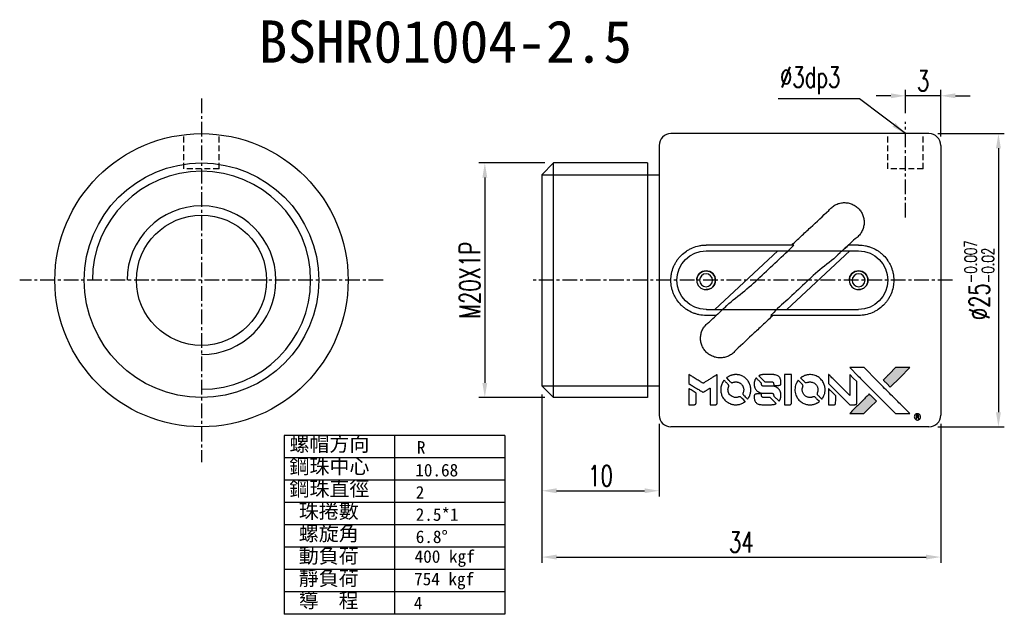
# Model space of a CAD drawing. Extents: x 35 to 231, y -187 to 76.
import ezdxf

# ---------------------------------------------------------------- set-up
doc = ezdxf.new("R2010")
doc.units = 0
doc.header["$MEASUREMENT"] = 0
doc.linetypes.add('CENTER', pattern=[2, 1.25, -0.25, 0.25, -0.25])
doc.linetypes.add('DASHED', pattern=[0.75, 0.5, -0.25])
doc.layers.get('0').update_dxf_attribs({"linetype": 'CONTINUOUS'})
doc.layers.get('DEFPOINTS').update_dxf_attribs({"linetype": 'CONTINUOUS'})
for name, color, linetype in [('1', 7, 'CONTINUOUS'), ('CL', 1, 'CENTER'), ('DIM', 4, 'CONTINUOUS'), ('HID', 2, 'DASHED'), ('OUT', 3, 'CONTINUOUS')]:
    doc.layers.add(name, color=color, linetype=linetype)
doc.styles.add('DIM-7', font='SIMPLEX.shx', dxfattribs={"width": 0.7, "bigfont": 'chineset.shx'})
doc.styles.add('T', font='kaiu.ttf')
doc.dimstyles.new('CNS', dxfattribs={"dimtxt": 3.5, "dimasz": 2.5, "dimexe": 1, "dimexo": 1.5, "dimgap": 0.09, "dimtad": 0, "dimdsep": 46, "dimtxsty": 'DIM-7', "dimcen": 0.09, "dimclrd": 1, "dimclre": 1, "dimclrt": 4, "dimadec": 0, "dimazin": 0, "dimtfac": 1, "dimtix": 1, "dimtmove": 2, "dimatfit": 3, "dimfxl": 1, "dimtvp": 0.971429, "dimtolj": 1, "dimarcsym": 0})

# ---------------------------------------------------------------- blocks, each defined once
blk = doc.blocks.new('*D2')
at = {"layer": 'DEFPOINTS', "color": 0, "transparency": 16777216}
for p in [(79.999, 44.982), (113.999, 42.482), (113.999, 30.379)]:
    blk.add_point(p, dxfattribs=at)
at = {"layer": 'DIM', "color": 7, "lineweight": -2, "transparency": 16777216}
for p, q in [((79.999, 44.232), (79.999, 29.879)), ((113.999, 41.732), (113.999, 29.879)), ((81.249, 30.379), (112.749, 30.379))]:
    blk.add_line(p, q, dxfattribs=at)
at = {"layer": 'DIM', "color": 7, "transparency": 16777216}
for points in [[(81.249, 30.588), (81.249, 30.171), (79.999, 30.379)], [(112.749, 30.588), (112.749, 30.171), (113.999, 30.379)]]:
    blk.add_solid(points, dxfattribs=at)
at = {"layer": 'DIM', "color": 7, "transparency": 16777216, "insert": (96.999, 31.654), "char_height": 1.75, "attachment_point": 5, "style": 'DIM-7'}
blk.add_mtext('\\A1;34', dxfattribs=at)
blk = doc.blocks.new('*D1')
at = {"layer": 'DEFPOINTS', "color": 0, "transparency": 16777216}
for p in [(79.999, 44.982), (89.999, 42.482), (89.999, 36.034)]:
    blk.add_point(p, dxfattribs=at)
at = {"layer": 'DIM', "color": 7, "lineweight": -2, "transparency": 16777216}
for p, q in [((79.999, 44.232), (79.999, 35.534)), ((89.999, 41.732), (89.999, 35.534)), ((81.249, 36.034), (88.749, 36.034))]:
    blk.add_line(p, q, dxfattribs=at)
at = {"layer": 'DIM', "color": 7, "transparency": 16777216}
for points in [[(81.249, 36.243), (81.249, 35.826), (79.999, 36.034)], [(88.749, 36.243), (88.749, 35.826), (89.999, 36.034)]]:
    blk.add_solid(points, dxfattribs=at)
at = {"layer": 'DIM', "color": 7, "transparency": 16777216, "insert": (84.999, 37.309), "char_height": 1.75, "attachment_point": 5, "style": 'DIM-7'}
blk.add_mtext('\\A1;10', dxfattribs=at)
blk = doc.blocks.new('*D3')
at = {"layer": 'DEFPOINTS', "color": 0, "transparency": 16777216}
for p in [(80.999, 63.982), (75.134, 43.982), (80.999, 43.982)]:
    blk.add_point(p, dxfattribs=at)
at = {"layer": 'DIM', "color": 7, "lineweight": -2, "transparency": 16777216}
for p, q in [((80.249, 63.982), (74.634, 63.982)), ((75.134, 62.732), (75.134, 45.232)), ((80.249, 43.982), (74.634, 43.982))]:
    blk.add_line(p, q, dxfattribs=at)
at = {"layer": 'DIM', "color": 7, "transparency": 16777216}
for points in [[(74.926, 62.732), (75.342, 62.732), (75.134, 63.982)], [(74.926, 45.232), (75.342, 45.232), (75.134, 43.982)]]:
    blk.add_solid(points, dxfattribs=at)
at = {"layer": 'DIM', "color": 7, "transparency": 16777216, "insert": (73.859, 53.982), "char_height": 1.75, "attachment_point": 5, "rotation": 90, "style": 'DIM-7'}
blk.add_mtext('\\A1;M20X1P', dxfattribs=at)
blk = doc.blocks.new('*D5')
at = {"layer": 'DEFPOINTS', "color": 0, "transparency": 16777216}
for p in [(110.999, 69.711), (110.999, 67.482), (113.999, 65.482)]:
    blk.add_point(p, dxfattribs=at)
at = {"layer": 'DIM', "color": 7, "lineweight": -2, "transparency": 16777216}
for p, q in [((109.749, 69.711), (108.499, 69.711)), ((110.999, 68.232), (110.999, 70.211)), ((113.999, 69.711), (110.999, 69.711)), ((113.999, 66.232), (113.999, 70.211)), ((115.249, 69.711), (116.499, 69.711))]:
    blk.add_line(p, q, dxfattribs=at)
at = {"layer": 'DIM', "color": 7, "transparency": 16777216}
for points in [[(109.749, 69.919), (109.749, 69.502), (110.999, 69.711)], [(115.249, 69.919), (115.249, 69.502), (113.999, 69.711)]]:
    blk.add_solid(points, dxfattribs=at)
at = {"layer": 'DIM', "color": 7, "transparency": 16777216, "insert": (112.499, 70.986), "char_height": 1.75, "attachment_point": 5, "style": 'DIM-7'}
blk.add_mtext('\\A1;3', dxfattribs=at)
blk = doc.blocks.new('*D4')
at = {"layer": 'DEFPOINTS', "color": 0, "transparency": 16777216}
for p in [(112.999, 66.482), (112.999, 41.482), (118.921, 41.482)]:
    blk.add_point(p, dxfattribs=at)
at = {"layer": 'DIM', "color": 7, "lineweight": -2, "transparency": 16777216}
for p, q in [((113.749, 66.482), (119.421, 66.482)), ((118.921, 65.232), (118.921, 42.732)), ((113.749, 41.482), (119.421, 41.482))]:
    blk.add_line(p, q, dxfattribs=at)
at = {"layer": 'DIM', "color": 7, "transparency": 16777216}
for points in [[(118.713, 65.232), (119.13, 65.232), (118.921, 66.482)], [(118.713, 42.732), (119.13, 42.732), (118.921, 41.482)]]:
    blk.add_solid(points, dxfattribs=at)
at = {"layer": 'DIM', "color": 7, "transparency": 16777216, "insert": (117.296, 53.982), "char_height": 1.75, "attachment_point": 5, "rotation": 90, "style": 'DIM-7'}
blk.add_mtext('\\A1;%%C25{\\H1.05;\\S-0.007^ -0.02;}', dxfattribs=at)

msp = doc.modelspace()

# ---------------------------------------------------------------- hatches: boundary and pattern name
at = {"linetype": 'Continuous'}
h = msp.add_hatch(color=0, dxfattribs=at)
h.dxf.hatch_style = 1
h.paths.add_polyline_path([(111.363, 46.529), (110.755, 46.529), (110.147, 46.529), (109.623, 46.001, 0.000288), (109.422, 45.798, 0.000479), (109.252, 45.627, 0.000013), (109.099, 45.472, 0.197177), (109.098, 45.47, 0.111276), (109.099, 45.468, 0.001595), (109.284, 45.281, 0.000506), (109.4, 45.165), (109.701, 44.864), (110.532, 45.696)])
h.paths.add_polyline_path([(107.982, 43.148), (108.515, 43.68), (108.213, 43.982, 0.000476), (108.097, 44.098, 0.001507), (107.909, 44.284, 0.225665), (107.906, 44.284, 0.001111), (107.652, 44.031, 0.000351), (107.495, 43.873, 0.000108), (106.829, 43.204, 0.000692), (106.492, 42.865, 0.000077), (106.259, 42.63, 0.197527), (106.256, 42.622, 0.296174), (106.258, 42.619, 0.004195), (106.556, 42.615, 0.000529), (106.853, 42.615), (107.45, 42.615)])

# ---------------------------------------------------------------- linework, layer by layer
at = {"color": 0}
for points in [[(106.971, 45.797, -0.000056), (107.336, 45.432, -0.000021), (107.846, 44.921, -0.000021), (108.402, 44.363, -0.000025), (108.924, 43.84), (110.146, 42.615), (110.751, 42.617), (111.357, 42.618), (110.54, 43.44, 0.000274), (110.148, 43.835, 0.000123), (109.631, 44.354, 0.000121), (109.085, 44.902, 0.000165), (108.592, 45.395), (107.46, 46.529), (106.851, 46.529), (106.241, 46.529)], [(109.623, 46.001, 0.000288), (109.422, 45.798, 0.000479), (109.252, 45.627, 0.000013), (109.099, 45.472, 0.197177), (109.098, 45.47, 0.197497), (109.099, 45.467, 0.00004), (109.187, 45.379, 0.000836), (109.284, 45.281, 0.000505), (109.4, 45.165), (109.701, 44.864), (110.532, 45.696), (111.363, 46.529), (110.755, 46.529), (110.147, 46.529)], [(92.535, 45.554), (92.535, 45.166), (92.641, 45.102, -0.000297), (92.706, 45.062, -0.000037), (92.848, 44.975, -0.000043), (93.016, 44.872, -0.000036), (93.196, 44.761, 0.000044), (93.372, 44.654, 0.000063), (93.528, 44.558, 0.000035), (93.66, 44.477, 0.0009), (93.696, 44.455), (93.748, 44.424), (93.816, 44.465, 0.001175), (93.855, 44.49, 0.000208), (93.928, 44.535, 0.000225), (94.014, 44.589, 0.000203), (94.103, 44.644, -0.000711), (94.188, 44.697, -0.001119), (94.261, 44.742, -0.000263), (94.325, 44.781, -0.04589), (94.332, 44.785, -0.519312), (94.339, 44.781, -0.001914), (94.34, 44.677, -0.003124), (94.342, 44.505, -0.000285), (94.342, 44.079), (94.342, 43.369), (94.59, 43.369, 0.001727), (94.767, 43.37, 0.025279), (94.829, 43.373, 0.073886), (94.866, 43.383, 0.07426), (94.898, 43.403, 0.03264), (94.906, 43.41, 0.01784), (94.915, 43.421, 0.017712), (94.924, 43.433, 0.026854), (94.93, 43.443), (94.943, 43.468), (94.945, 44.706), (94.946, 45.944), (94.933, 45.935, -0.004595), (94.923, 45.929, -0.00016), (94.886, 45.905, -0.000298), (94.841, 45.878, -0.000208), (94.791, 45.846, 0.000986), (94.643, 45.755, 0.00025), (94.404, 45.605, 0.000268), (94.149, 45.445, 0.000436), (93.933, 45.309, -0.002932), (93.862, 45.265, -0.004718), (93.8, 45.228, -0.001113), (93.747, 45.197, -0.227179), (93.741, 45.196, -0.045982), (93.735, 45.199, -0.000145), (93.662, 45.244, -0.000825), (93.581, 45.294, -0.000517), (93.485, 45.353, 0.000056), (93.158, 45.556, 0.000289), (92.977, 45.669, 0.000481), (92.842, 45.752, 0.000418), (92.701, 45.839), (92.535, 45.941)], [(95.493, 45.408, 0.064158), (95.334, 45.111, 0.06356), (95.255, 44.782, 0.064004), (95.262, 44.446, 0.066747), (95.354, 44.128, 0.04321), (95.463, 43.929, 0.044737), (95.603, 43.754, 0.044901), (95.772, 43.607, 0.044184), (95.965, 43.492, 0.026293), (96.112, 43.43, 0.033344), (96.253, 43.39, 0.033227), (96.399, 43.369, 0.025815), (96.559, 43.365, 0.023119), (96.712, 43.376, 0.031044), (96.849, 43.401, 0.031337), (96.981, 43.442, 0.024258), (97.119, 43.503, 0.015622), (97.167, 43.529, 0.008495), (97.225, 43.564, 0.008415), (97.28, 43.6, 0.020814), (97.319, 43.628), (97.336, 43.643), (97.152, 43.829, 0.002843), (97.013, 43.967, 0.033917), (96.956, 44.016, 0.087906), (96.913, 44.038, 0.073302), (96.863, 44.045, 0.022047), (96.839, 44.044, 0.026465), (96.816, 44.041, 0.022233), (96.79, 44.035, 0.009985), (96.757, 44.024, -0.039011), (96.638, 43.995, -0.044398), (96.521, 43.986, -0.045096), (96.406, 43.997, -0.04265), (96.293, 44.029, -0.071154), (96.133, 44.118, -0.068827), (96.002, 44.248, -0.068713), (95.911, 44.409, -0.070507), (95.868, 44.588, -0.028605), (95.865, 44.664, -0.031418), (95.871, 44.738, -0.031044), (95.887, 44.811, -0.02668), (95.912, 44.886, 0.038913), (95.925, 44.93, 0.043732), (95.931, 44.974, 0.047754), (95.929, 45.015, 0.075756), (95.919, 45.048, 0.07294), (95.908, 45.065, 0.003456), (95.861, 45.116, 0.005023), (95.799, 45.18, 0.002422), (95.719, 45.262, 0.000819), (95.646, 45.334, 0.001349), (95.585, 45.396, 0.0001), (95.529, 45.451, 0.205335), (95.527, 45.451, 0.219821), (95.525, 45.45, 0.002494), (95.516, 45.439, 0.007089), (95.505, 45.425, 0.004494)], [(96.397, 45.93, 0.024131), (96.287, 45.913, 0.022344), (96.177, 45.885, 0.021883), (96.067, 45.847, 0.020884), (95.958, 45.798, 0.010669), (95.897, 45.766, 0.010389), (95.836, 45.731, 0.010913), (95.783, 45.697, 0.022227), (95.742, 45.667), (95.727, 45.655), (95.922, 45.464, 0.002452), (95.998, 45.39, 0.003628), (96.065, 45.326, 0.001662), (96.123, 45.272, 0.070159), (96.137, 45.262, 0.047671), (96.148, 45.258, 0.018624), (96.164, 45.254, 0.017921), (96.182, 45.251, 0.018804), (96.2, 45.249, 0.018255), (96.224, 45.249, 0.041312), (96.243, 45.251, 0.037164), (96.262, 45.256, 0.012342), (96.289, 45.266, -0.015101), (96.353, 45.29, -0.035998), (96.403, 45.302, -0.033244), (96.457, 45.308, -0.011249), (96.535, 45.31, -0.004059), (96.599, 45.31, -0.019693), (96.635, 45.308, -0.027943), (96.665, 45.303, -0.014411), (96.701, 45.294, -0.033089), (96.788, 45.265, -0.033887), (96.87, 45.224, -0.034021), (96.945, 45.172, -0.033942), (97.012, 45.111, -0.02816), (97.072, 45.042, -0.035032), (97.12, 44.97, -0.035269), (97.156, 44.893, -0.029196), (97.184, 44.807, -0.037862), (97.203, 44.707, -0.043657), (97.204, 44.611, -0.043064), (97.189, 44.515, -0.035184), (97.157, 44.415, 0.033699), (97.142, 44.368, 0.052815), (97.136, 44.326, 0.059167), (97.139, 44.287, 0.058972), (97.151, 44.25, 0.059208), (97.169, 44.221, 0.021125), (97.201, 44.185, 0.008691), (97.259, 44.125, 0.000851), (97.404, 43.982, 0.001873), (97.478, 43.91, 0.013884), (97.515, 43.877, 0.022355), (97.537, 43.859, 0.341453), (97.546, 43.86, 0.073011), (97.564, 43.88, 0.004587), (97.609, 43.948, 0.00748), (97.652, 44.018, 0.016837), (97.683, 44.073, 0.028606), (97.741, 44.207, 0.031352), (97.783, 44.343, 0.031004), (97.807, 44.484, 0.0268), (97.815, 44.635, 0.026698), (97.806, 44.794, 0.03002), (97.781, 44.945, 0.030357), (97.738, 45.091, 0.028554), (97.677, 45.233, 0.062944), (97.501, 45.497, 0.062206), (97.264, 45.71, 0.062448), (96.983, 45.858, 0.064355), (96.677, 45.93, 0.017377), (96.615, 45.934, 0.008369), (96.537, 45.935, 0.008367), (96.458, 45.934, 0.01757)], [(98.236, 45.6, 0.023289), (98.197, 45.539, 0.026845), (98.165, 45.477, 0.026047), (98.14, 45.411, 0.019751), (98.119, 45.336, 0.013249), (98.11, 45.293, 0.025169), (98.106, 45.259, 0.016532), (98.104, 45.215, 0.002937), (98.103, 45.134, 0.003317), (98.103, 45.062, 0.011808), (98.105, 45.016, 0.01777), (98.108, 44.981, 0.021476), (98.114, 44.949, 0.04325), (98.157, 44.813, 0.045753), (98.221, 44.689, 0.04649), (98.306, 44.58, 0.047672), (98.409, 44.49, 0.025315), (98.454, 44.462, 0.015208), (98.509, 44.432, 0.01512), (98.566, 44.406, 0.022488), (98.619, 44.386, 0.027857), (98.699, 44.365, 0.034138), (98.777, 44.355, 0.014286), (98.895, 44.351, 0.00124), (99.195, 44.35, -0.00103), (99.38, 44.35, -0.002552), (99.515, 44.349, -0.001594), (99.617, 44.347, -0.047676), (99.643, 44.344, -0.085307), (99.688, 44.326, -0.097789), (99.722, 44.295, -0.085947), (99.744, 44.249, -0.051339), (99.755, 44.19, 0.014634), (99.757, 44.17, 0.015028), (99.761, 44.15, 0.014927), (99.765, 44.133, 0.059415), (99.769, 44.123, 0.070595), (99.785, 44.101, 0.00028), (99.997, 43.886, 0.000111), (100.215, 43.666, 0.200239), (100.224, 43.662, 0.268906), (100.23, 43.666, 0.001866), (100.26, 43.719, 0.007532), (100.288, 43.77, 0.017818), (100.307, 43.809, 0.013256), (100.324, 43.852, 0.011636), (100.34, 43.898, 0.011528), (100.354, 43.945, 0.012303), (100.366, 43.992, 0.0423), (100.375, 44.065, 0.013657), (100.377, 44.174, 0.013857), (100.374, 44.283, 0.037428), (100.363, 44.361, 0.014927), (100.35, 44.412, 0.0122), (100.334, 44.466, 0.012518), (100.315, 44.517, 0.023062), (100.298, 44.557, 0.065961), (100.2, 44.701, 0.06055), (100.065, 44.82, 0.059676), (99.904, 44.905, 0.060497), (99.728, 44.949, 0.025683), (99.69, 44.951, 0.001528), (99.576, 44.953, 0.002124), (99.432, 44.954, 0.001173), (99.256, 44.955, -0.000809), (98.948, 44.955, -0.017164), (98.857, 44.959, -0.063931), (98.809, 44.968, -0.108429), (98.774, 44.99, -0.052941), (98.754, 45.013, -0.063675), (98.741, 45.038, -0.050562), (98.733, 45.071, -0.020337), (98.728, 45.116, 0.009897), (98.726, 45.144, 0.016482), (98.723, 45.168, 0.019019), (98.719, 45.186, 0.06043), (98.715, 45.198, 0.076267), (98.695, 45.225, 0.00054), (98.494, 45.424, 0.000307), (98.288, 45.627, 0.142594), (98.271, 45.636, 0.232419), (98.266, 45.635, 0.022995), (98.257, 45.626, 0.024627), (98.247, 45.615, 0.015407)], [(98.797, 45.932, 0.018538), (98.758, 45.927, 0.010695), (98.712, 45.918, 0.01068), (98.666, 45.908, 0.017678), (98.628, 45.896, 0.013849), (98.585, 45.881, 0.011814), (98.54, 45.862, 0.004513), (98.499, 45.843, 0.290035), (98.495, 45.836, 0.196418), (98.496, 45.833, 0.000124), (98.57, 45.758, 0.001477), (98.653, 45.674, 0.000898), (98.751, 45.576), (99.006, 45.32), (99.327, 45.319, -0.001471), (99.569, 45.317, -0.028714), (99.643, 45.311, -0.097073), (99.685, 45.298, -0.084199), (99.721, 45.269, -0.042698), (99.738, 45.246, -0.053912), (99.749, 45.222, -0.051004), (99.755, 45.195, -0.032967), (99.757, 45.163, 0.00807), (99.758, 45.147, 0.003023), (99.759, 45.124, 0.002994), (99.76, 45.099, 0.003629), (99.761, 45.075), (99.765, 45.021), (100.01, 45.021, 0.001618), (100.127, 45.021, 0.005206), (100.205, 45.022, 0.00535), (100.259, 45.024, 0.060675), (100.28, 45.028, 0.048484), (100.292, 45.033, 0.02389), (100.306, 45.041, 0.022812), (100.32, 45.051, 0.02462), (100.333, 45.062, 0.061781), (100.358, 45.093, 0.080179), (100.371, 45.127, 0.048561), (100.378, 45.175, 0.010021), (100.38, 45.26, 0.016602), (100.376, 45.374, 0.031409), (100.364, 45.465, 0.036474), (100.342, 45.545, 0.03439), (100.309, 45.622, 0.065928), (100.225, 45.743, 0.069066), (100.113, 45.836, 0.065697), (99.975, 45.899, 0.051559), (99.813, 45.93, 0.020904), (99.727, 45.934, 0.000451), (99.303, 45.935, 0.000419), (98.877, 45.936, 0.022759)], [(100.674, 44.654), (100.676, 43.372), (100.927, 43.372), (101.179, 43.372), (101.209, 43.387, 0.071429), (101.234, 43.405, 0.054799), (101.255, 43.43, 0.053585), (101.271, 43.461, 0.060698), (101.28, 43.492, 0.033975), (101.283, 43.545, 0.000112), (101.283, 44.197, 0.000726), (101.282, 44.835, 0.001084), (101.279, 45.393), (101.275, 45.936), (100.974, 45.936), (100.673, 45.936)], [(101.82, 45.406, 0.018008), (101.784, 45.35, 0.009842), (101.743, 45.28, 0.009807), (101.705, 45.207, 0.015716), (101.675, 45.143, 0.048467), (101.603, 44.914, 0.045841), (101.575, 44.671, 0.046006), (101.591, 44.427, 0.049638), (101.652, 44.197, 0.064819), (101.81, 43.898, 0.06695), (102.039, 43.653, 0.066691), (102.324, 43.476, 0.063505), (102.651, 43.377, 0.03135), (102.735, 43.368, 0.010439), (102.858, 43.366, 0.010391), (102.981, 43.368, 0.032408), (103.064, 43.377, 0.015696), (103.16, 43.397, 0.018095), (103.251, 43.422, 0.018551), (103.338, 43.453, 0.018352), (103.423, 43.491, 0.015568), (103.478, 43.52, 0.009832), (103.542, 43.558, 0.009795), (103.601, 43.596, 0.023727), (103.643, 43.628), (103.659, 43.641), (103.475, 43.828, 0.001528), (103.371, 43.934, 0.010022), (103.317, 43.985, 0.019586), (103.282, 44.015, 0.061865), (103.256, 44.031, 0.055054), (103.217, 44.044, 0.061607), (103.177, 44.047, 0.048725), (103.131, 44.04, 0.020221), (103.07, 44.022, -0.017722), (103.004, 44.003, -0.02685), (102.946, 43.992, -0.02759), (102.888, 43.987, -0.020233), (102.823, 43.987, -0.04793), (102.7, 44.005, -0.048386), (102.583, 44.046, -0.047866), (102.474, 44.11, -0.044964), (102.377, 44.194, -0.04333), (102.296, 44.294, -0.050921), (102.239, 44.402, -0.051473), (102.204, 44.518, -0.0459), (102.193, 44.644, -0.019014), (102.195, 44.704, -0.024114), (102.202, 44.76, -0.025081), (102.214, 44.813, -0.023892), (102.232, 44.865, 0.008624), (102.247, 44.906, 0.026486), (102.255, 44.935, 0.035074), (102.259, 44.959, 0.02756), (102.26, 44.986, 0.087163), (102.251, 45.029, 0.073291), (102.228, 45.07, 0.028074), (102.177, 45.128, 0.002594), (102.044, 45.262), (101.853, 45.453)], [(102.72, 45.929, 0.023681), (102.613, 45.913, 0.022402), (102.507, 45.887, 0.021929), (102.401, 45.85, 0.020503), (102.296, 45.804, 0.013745), (102.237, 45.772, 0.009767), (102.172, 45.734, 0.009658), (102.113, 45.696, 0.027804), (102.074, 45.667), (102.059, 45.654), (102.247, 45.466, 0.002053), (102.338, 45.376, 0.006738), (102.399, 45.317, 0.007826), (102.443, 45.278, 0.063909), (102.465, 45.263, 0.061532), (102.499, 45.251, 0.068674), (102.533, 45.248, 0.052072), (102.574, 45.255, 0.019648), (102.629, 45.272, -0.018366), (102.697, 45.293, -0.0288), (102.757, 45.306, -0.029061), (102.817, 45.312, -0.019155), (102.887, 45.312, -0.053809), (103.038, 45.29, -0.058833), (103.175, 45.236, -0.058566), (103.297, 45.152, -0.052525), (103.401, 45.038, -0.044733), (103.46, 44.942, -0.040573), (103.503, 44.834, -0.041123), (103.528, 44.722, -0.04951), (103.531, 44.614, -0.017369), (103.526, 44.564, -0.024255), (103.518, 44.519, -0.023787), (103.505, 44.475, -0.015798), (103.487, 44.425, 0.010631), (103.475, 44.394, 0.033653), (103.468, 44.372, 0.037806), (103.465, 44.352, 0.016307), (103.465, 44.324, 0.068179), (103.472, 44.269, 0.095747), (103.494, 44.225, 0.033418), (103.546, 44.167, 0.002133), (103.708, 44.008, 0.001452), (103.8, 43.919, 0.012393), (103.843, 43.88, 0.020479), (103.868, 43.86, 0.344362), (103.878, 43.86, 0.074287), (103.898, 43.883, 0.005454), (103.942, 43.952, 0.008391), (103.986, 44.025, 0.017097), (104.018, 44.084, 0.027375), (104.07, 44.205, 0.02835), (104.108, 44.331, 0.027723), (104.131, 44.462, 0.023913), (104.142, 44.602, 0.027047), (104.138, 44.769, 0.031685), (104.115, 44.927, 0.032425), (104.073, 45.077, 0.031013), (104.012, 45.223, 0.037914), (103.909, 45.396, 0.040153), (103.784, 45.547, 0.039834), (103.634, 45.678, 0.036173), (103.462, 45.788, 0.040752), (103.292, 45.862, 0.035885), (103.105, 45.912, 0.035491), (102.911, 45.935, 0.037615)], [(104.443, 45.56), (104.443, 45.17), (105.345, 44.27), (106.247, 43.369), (106.498, 43.371, 0.0008), (106.66, 43.372, 0.010795), (106.719, 43.374, 0.030495), (106.752, 43.377, 0.080372), (106.774, 43.385, 0.03816), (106.795, 43.399, 0.041799), (106.814, 43.415, 0.042486), (106.829, 43.434, 0.042078), (106.841, 43.456, 0.099276), (106.847, 43.486, 0.003302), (106.849, 43.612, 0.002586), (106.85, 43.831, 0.000204), (106.849, 44.413), (106.848, 45.347), (106.547, 45.646), (106.247, 45.945), (106.244, 45.048), (106.241, 44.151), (105.358, 45.038, 0.000253), (105.019, 45.379, 0.000412), (104.73, 45.668, 0.000041), (104.472, 45.927, 0.041338), (104.459, 45.937), (104.443, 45.949)], [(92.535, 44.051), (92.535, 43.369), (92.783, 43.369, 0.000842), (92.941, 43.369, 0.010591), (93.001, 43.371, 0.028995), (93.035, 43.374, 0.069543), (93.058, 43.382, 0.051063), (93.08, 43.395, 0.039932), (93.101, 43.413, 0.039414), (93.119, 43.435, 0.045845), (93.132, 43.458, 0.094811), (93.138, 43.482, 0.007124), (93.14, 43.549, 0.004713), (93.142, 43.663, 0.000534), (93.142, 43.922), (93.141, 44.365), (93.079, 44.404, 0.000828), (92.897, 44.516, 0.000879), (92.718, 44.625, 0.000048), (92.543, 44.732, 0.137596), (92.537, 44.733, 0.413028), (92.536, 44.732, 0.000016), (92.536, 44.533, 0.000623), (92.535, 44.313, 0.000374)], [(104.443, 44.048), (104.443, 43.369), (104.696, 43.37), (104.949, 43.372), (104.979, 43.39, 0.03146), (104.992, 43.4, 0.026444), (105.005, 43.411, 0.026444), (105.017, 43.424, 0.031457), (105.026, 43.438), (105.044, 43.467), (105.046, 43.803), (105.048, 44.14), (104.75, 44.434, 0.000745), (104.636, 44.546, 0.001228), (104.538, 44.641, 0.000087), (104.451, 44.726, 0.195134), (104.448, 44.727, 0.412117), (104.446, 44.726, 0.000048), (104.444, 44.528, 0.00109), (104.443, 44.309, 0.000653)], [(98.202, 44.273, 0.065483), (98.172, 44.258, 0.053271), (98.145, 44.236, 0.052018), (98.123, 44.207, 0.0556), (98.108, 44.175, 0.036839), (98.102, 44.155, 0.026922), (98.099, 44.131, 0.016905), (98.098, 44.098, 0.004317), (98.097, 44.045, 0.016369), (98.101, 43.935, 0.029936), (98.113, 43.845, 0.03418), (98.134, 43.766, 0.031327), (98.166, 43.688, 0.046935), (98.223, 43.593, 0.054053), (98.296, 43.515, 0.053701), (98.383, 43.454, 0.045364), (98.487, 43.409, 0.032479), (98.578, 43.385, 0.03386), (98.671, 43.374, 0.013578), (98.817, 43.37, 0.001155), (99.192, 43.371, 0.000413), (99.514, 43.372, 0.005008), (99.638, 43.374, 0.013199), (99.708, 43.378, 0.033956), (99.758, 43.385, 0.013909), (99.81, 43.398, 0.010864), (99.866, 43.415, 0.010938), (99.916, 43.433, 0.028702), (99.952, 43.448), (99.978, 43.462), (99.72, 43.724), (99.461, 43.986), (99.159, 43.986, -0.001504), (99.03, 43.986, -0.00328), (98.931, 43.987, -0.001901), (98.853, 43.989, -0.061333), (98.835, 43.992, -0.063621), (98.808, 44.003, -0.048633), (98.783, 44.021, -0.046769), (98.761, 44.044, -0.047961), (98.743, 44.071, -0.02678), (98.733, 44.094, -0.050957), (98.728, 44.114, -0.029398), (98.725, 44.14, -0.00401), (98.723, 44.195), (98.721, 44.285), (98.478, 44.284, 0.001061), (98.332, 44.284, 0.009147), (98.267, 44.282, 0.020721), (98.229, 44.279, 0.051619)], [(107.495, 43.873, 0.000108), (106.829, 43.204, 0.000692), (106.492, 42.865, 0.000077), (106.259, 42.63, 0.197527), (106.256, 42.622, 0.410182), (106.26, 42.618, 0.000493), (106.384, 42.617, 0.002424), (106.556, 42.615, 0.000529), (106.853, 42.615), (107.45, 42.615), (107.982, 43.148), (108.515, 43.68), (108.213, 43.982, 0.000476), (108.097, 44.098, 0.000789), (107.999, 44.196, 0.000035), (107.91, 44.284, 0.19758), (107.908, 44.285, 0.198396), (107.905, 44.284, 0.000019), (107.785, 44.164, 0.000582), (107.652, 44.031, 0.000351)], [(111.942, 42.594, 0.082374), (111.864, 42.558, 0.083404), (111.802, 42.5, 0.082663), (111.762, 42.423, 0.07897), (111.748, 42.337, 0.084941), (111.765, 42.24, 0.08953), (111.812, 42.157, 0.090743), (111.886, 42.096, 0.090193), (111.976, 42.064, 0.10067), (112.078, 42.069, 0.099454), (112.171, 42.113, 0.097736), (112.24, 42.191, 0.09365), (112.276, 42.29, 0.07584), (112.277, 42.366, 0.068415), (112.256, 42.442, 0.068328), (112.215, 42.51, 0.075277), (112.158, 42.561, 0.059367), (112.11, 42.585, 0.048986), (112.055, 42.599, 0.048519), (111.997, 42.602, 0.055347)], [(111.905, 42.331), (111.905, 42.178), (111.923, 42.178), (111.94, 42.178), (111.942, 42.243), (111.944, 42.307), (111.981, 42.309), (112.019, 42.31), (112.045, 42.27, -0.003356), (112.056, 42.252, -0.002757), (112.067, 42.234, -0.002784), (112.077, 42.216, -0.007382), (112.085, 42.204, 0.019487), (112.093, 42.189, 0.098302), (112.1, 42.182, 0.116932), (112.108, 42.179, 0.032798), (112.122, 42.178), (112.145, 42.178), (112.129, 42.207, 0.005748), (112.121, 42.22, 0.002522), (112.11, 42.238, 0.002495), (112.098, 42.257, 0.00334), (112.087, 42.274), (112.061, 42.313), (112.082, 42.324, 0.066516), (112.102, 42.338, 0.085926), (112.116, 42.356, 0.082934), (112.124, 42.378, 0.05747), (112.125, 42.404, 0.023576), (112.123, 42.42, 0.043538), (112.12, 42.432, 0.050891), (112.115, 42.442, 0.049897), (112.108, 42.451, 0.067884), (112.088, 42.468, 0.077412), (112.065, 42.477, 0.049266), (112.033, 42.482, 0.012208), (111.98, 42.483), (111.905, 42.483)], [(112.069, 42.435, -0.120545), (112.08, 42.421, -0.09136), (112.085, 42.401, -0.087576), (112.082, 42.381, -0.098026), (112.073, 42.363, -0.079907), (112.064, 42.355, -0.087697), (112.054, 42.351, -0.041371), (112.037, 42.348, -0.005557), (112.001, 42.347), (111.941, 42.345), (111.941, 42.396), (111.941, 42.448), (111.997, 42.448, -0.007471), (112.028, 42.447, -0.035301), (112.046, 42.445, -0.060486), (112.058, 42.442, -0.063546)]]:
    msp.add_lwpolyline(points, format="xyb", close=True, dxfattribs=at)
at = {"layer": '1', "color": 0, "linetype": 'Continuous'}
msp.add_line((94.037, 51.482), (93.999, 51.482), dxfattribs=at)
at = {"layer": 'CL', "color": 0}
for p, q in [((50.981, 69.482), (50.981, 38.482)), ((110.999, 59.322), (110.999, 67.482)), ((66.481, 53.982), (35.481, 53.982)), ((114.999, 53.982), (78.999, 53.982))]:
    msp.add_line(p, q, dxfattribs=at)
at = {"layer": 'DIM', "color": 0}
for p, q in [((80.999, 43.982), (80.999, 63.982)), ((79.999, 62.982), (89.999, 62.982)), ((79.999, 44.982), (89.999, 44.982)), ((76.848, 40.748), (58.036, 40.748)), ((58.036, 40.748), (58.036, 25.498)), ((67.442, 40.748), (67.442, 25.498)), ((76.848, 40.748), (76.848, 25.498)), ((76.848, 38.842), (58.036, 38.842)), ((76.848, 36.936), (58.036, 36.936)), ((76.848, 35.03), (58.036, 35.03)), ((76.848, 33.123), (58.036, 33.123)), ((76.848, 31.217), (58.036, 31.217)), ((76.848, 29.311), (58.036, 29.311)), ((76.848, 27.404), (58.036, 27.404)), ((76.848, 25.498), (58.036, 25.498))]:
    msp.add_line(p, q, dxfattribs=at)
for radius in [9.3, 6.34]:
    msp.add_arc((50.981, 53.982), radius, 270, 180, dxfattribs=at)
at = {"layer": 'DIM', "color": 0, "extrusion": (0, 0, -1)}
for centre in [(-93.999, 53.982), (-106.999, 53.982)]:
    msp.add_arc(centre, 0.8, 0, 270, dxfattribs=at)
at = {"layer": 'HID', "color": 0}
for p, q in [((49.481, 63.482), (49.481, 66.482)), ((52.481, 63.482), (52.481, 66.482)), ((109.499, 63.482), (109.499, 66.482)), ((112.499, 63.482), (112.499, 66.482)), ((52.481, 63.482), (49.481, 63.482)), ((112.499, 63.482), (109.499, 63.482))]:
    msp.add_line(p, q, dxfattribs=at)
at = {"layer": 'OUT', "color": 0}
for p, q in [((112.999, 66.482), (90.999, 66.482)), ((89.999, 65.482), (89.999, 42.482)), ((113.999, 65.482), (113.999, 42.482)), ((80.999, 63.982), (79.999, 62.982)), ((88.999, 63.982), (80.999, 63.982)), ((88.999, 63.982), (88.999, 43.982)), ((79.999, 62.982), (79.999, 44.982)), ((101.492, 56.982), (93.999, 56.982)), ((93.999, 56.482), (106.999, 56.482)), ((94.75, 51.482), (100.109, 56.482)), ((106.248, 56.482), (100.889, 51.482)), ((106.999, 56.982), (106.132, 56.982)), ((94.037, 51.482), (106.999, 51.482)), ((94.866, 50.982), (93.999, 50.982)), ((106.999, 50.982), (99.701, 50.982)), ((80.999, 43.982), (79.999, 44.982)), ((88.999, 43.982), (80.999, 43.982)), ((112.999, 41.482), (90.999, 41.482))]:
    msp.add_line(p, q, dxfattribs=at)
for radius in [12.5, 10, 5.55]:
    msp.add_circle((50.981, 53.982), radius, dxfattribs=at)
at = {"layer": 'OUT', "color": 0, "extrusion": (0, 0, -1)}
for centre, radius in [((-93.999, 53.982), 0.8), ((-106.999, 53.982), 0.8), ((-93.999, 53.982), 0.55), ((-106.999, 53.982), 0.55)]:
    msp.add_circle(centre, radius, dxfattribs=at)
at = {"layer": 'OUT', "color": 0}
for centre, start, end in [((90.999, 65.482), 90, 180), ((112.999, 65.482), 0, 90), ((90.999, 42.482), 180, 270), ((112.999, 42.482), 270, 0)]:
    msp.add_arc(centre, 1, start, end, dxfattribs=at)
at = {"layer": 'OUT', "color": 0, "extrusion": (0, 0, -1)}
for centre, start, end in [((-93.999, 53.982), 270, 90), ((-106.999, 53.982), 90, 270)]:
    msp.add_arc(centre, 2.5, start, end, dxfattribs=at)
at = {"layer": 'OUT', "color": 0}
for points, knots in [([(104.461, 59.936), (104.496, 59.983), (104.534, 60.028), (104.616, 60.115), (104.659, 60.157), (104.795, 60.273), (104.894, 60.342), (105.057, 60.43), (105.114, 60.457), (105.229, 60.503), (105.288, 60.523), (105.408, 60.557), (105.47, 60.57), (105.595, 60.59), (105.66, 60.597), (105.851, 60.605), (105.978, 60.596), (106.229, 60.549), (106.349, 60.512), (106.521, 60.438), (106.577, 60.41), (106.684, 60.349), (106.735, 60.315), (106.833, 60.244), (106.879, 60.206), (106.968, 60.125), (107.011, 60.082), (107.129, 59.949), (107.197, 59.853), (107.284, 59.7), (107.31, 59.647), (107.357, 59.54), (107.398, 59.431), (107.427, 59.318), (107.45, 59.203), (107.459, 59.145), (107.476, 58.969), (107.475, 58.851), (107.454, 58.675), (107.444, 58.617), (107.418, 58.499), (107.401, 58.441), (107.343, 58.27), (107.292, 58.16), (107.196, 58.003), (107.161, 57.952), (107.085, 57.853), (107.044, 57.806), (106.915, 57.673), (106.818, 57.592), (106.712, 57.523)], [0, 0, 0, 0, 0.03125, 0.03125, 0.0625, 0.0625, 0.125, 0.125, 0.15625, 0.15625, 0.1875, 0.1875, 0.21875, 0.21875, 0.25, 0.25, 0.3125, 0.3125, 0.375, 0.375, 0.40625, 0.40625, 0.4375, 0.4375, 0.46875, 0.46875, 0.5, 0.5, 0.5625, 0.5625, 0.59375, 0.59375, 0.625, 0.65625, 0.65625, 0.6875, 0.6875, 0.75, 0.75, 0.78125, 0.78125, 0.8125, 0.8125, 0.875, 0.875, 0.90625, 0.90625, 0.9375, 0.9375, 1, 1, 1, 1]), ([(101.297, 56.982), (101.566, 57.233), (101.834, 57.483), (102.367, 57.981), (102.632, 58.229), (103.425, 58.969), (103.947, 59.456), (104.461, 59.936)], [0, 0, 0, 0, 0.25, 0.25, 0.5, 0.5, 1, 1, 1, 1]), ([(93.999, 50.982), (93.801, 50.982), (93.605, 51.002), (93.317, 51.059), (93.222, 51.083), (93.033, 51.14), (92.939, 51.174), (92.667, 51.287), (92.495, 51.379), (92.251, 51.542), (92.171, 51.601), (92.019, 51.726), (91.947, 51.792), (91.74, 51.999), (91.616, 52.149), (91.452, 52.395), (91.401, 52.48), (91.309, 52.652), (91.225, 52.829), (91.159, 53.013), (91.101, 53.201), (91.077, 53.298), (91.019, 53.588), (91, 53.783), (90.999, 54.078), (91.004, 54.176), (91.023, 54.374), (91.038, 54.472), (91.096, 54.761), (91.152, 54.948), (91.265, 55.221), (91.308, 55.311), (91.401, 55.484), (91.501, 55.652), (91.617, 55.808), (91.741, 55.96), (91.808, 56.033), (92.016, 56.242), (92.167, 56.365), (92.41, 56.528), (92.494, 56.579), (92.668, 56.672), (92.757, 56.715), (93.029, 56.828), (93.216, 56.885), (93.505, 56.943), (93.603, 56.958), (93.801, 56.977), (93.9, 56.982), (93.999, 56.982)], [0, 0, 0, 0, 0.0625, 0.0625, 0.09375, 0.09375, 0.125, 0.125, 0.1875, 0.1875, 0.21875, 0.21875, 0.25, 0.25, 0.3125, 0.3125, 0.34375, 0.34375, 0.375, 0.40625, 0.40625, 0.4375, 0.4375, 0.5, 0.5, 0.53125, 0.53125, 0.5625, 0.5625, 0.625, 0.625, 0.65625, 0.65625, 0.6875, 0.71875, 0.71875, 0.75, 0.75, 0.8125, 0.8125, 0.84375, 0.84375, 0.875, 0.875, 0.9375, 0.9375, 0.96875, 0.96875, 1, 1, 1, 1]), ([(95.583, 51.64), (96.032, 52.125), (96.581, 52.513), (97.622, 53.339), (98.105, 53.796), (99.072, 54.706), (99.56, 55.158), (100.531, 56.064), (101.03, 56.503), (101.492, 56.982)], [0, 0, 0, 0, 0.25, 0.25, 0.5, 0.5, 0.75, 0.75, 1, 1, 1, 1]), ([(105.415, 56.325), (104.967, 55.839), (104.417, 55.451), (103.376, 54.626), (102.893, 54.169), (101.925, 53.259), (101.439, 52.807), (100.498, 51.929), (100.031, 51.517), (99.595, 51.073)], [0, 0, 0, 0, 0.254017, 0.254017, 0.508033, 0.508033, 0.76205, 0.76205, 1, 1, 1, 1]), ([(105.415, 56.325), (105.485, 56.391), (105.554, 56.456), (105.689, 56.583), (105.755, 56.644), (105.942, 56.82), (106.058, 56.928), (106.164, 57.026)], [0, 0, 0, 0, 0.251739, 0.251739, 0.503477, 0.503477, 1, 1, 1, 1]), ([(106.999, 56.982), (107.198, 56.982), (107.394, 56.963), (107.682, 56.905), (107.777, 56.881), (107.966, 56.824), (108.06, 56.79), (108.332, 56.677), (108.504, 56.585), (108.748, 56.422), (108.827, 56.363), (108.979, 56.238), (109.052, 56.172), (109.259, 55.966), (109.383, 55.815), (109.547, 55.569), (109.598, 55.485), (109.69, 55.312), (109.774, 55.136), (109.84, 54.952), (109.898, 54.763), (109.922, 54.667), (109.98, 54.376), (109.999, 54.181), (109.999, 53.887), (109.995, 53.788), (109.975, 53.59), (109.961, 53.493), (109.903, 53.204), (109.846, 53.016), (109.733, 52.743), (109.691, 52.653), (109.598, 52.48), (109.498, 52.313), (109.382, 52.156), (109.258, 52.005), (109.191, 51.931), (108.983, 51.723), (108.832, 51.599), (108.589, 51.436), (108.505, 51.386), (108.331, 51.292), (108.242, 51.25), (107.97, 51.137), (107.783, 51.08), (107.494, 51.022), (107.395, 51.007), (107.198, 50.987), (107.099, 50.982), (106.999, 50.982)], [0, 0, 0, 0, 0.0625, 0.0625, 0.09375, 0.09375, 0.125, 0.125, 0.1875, 0.1875, 0.21875, 0.21875, 0.25, 0.25, 0.3125, 0.3125, 0.34375, 0.34375, 0.375, 0.40625, 0.40625, 0.4375, 0.4375, 0.5, 0.5, 0.53125, 0.53125, 0.5625, 0.5625, 0.625, 0.625, 0.65625, 0.65625, 0.6875, 0.71875, 0.71875, 0.75, 0.75, 0.8125, 0.8125, 0.84375, 0.84375, 0.875, 0.875, 0.9375, 0.9375, 0.96875, 0.96875, 1, 1, 1, 1]), ([(96.537, 48.029), (96.467, 47.935), (96.386, 47.849), (96.205, 47.692), (96.103, 47.622), (95.888, 47.506), (95.773, 47.459), (95.59, 47.408), (95.528, 47.394), (95.403, 47.374), (95.34, 47.368), (95.15, 47.359), (95.02, 47.368), (94.833, 47.403), (94.772, 47.418), (94.651, 47.455), (94.592, 47.477), (94.42, 47.551), (94.314, 47.612), (94.166, 47.72), (94.119, 47.759), (94.03, 47.839), (93.988, 47.882), (93.87, 48.015), (93.801, 48.112), (93.685, 48.316), (93.639, 48.422), (93.586, 48.59), (93.571, 48.647), (93.548, 48.762), (93.539, 48.82), (93.522, 48.996), (93.524, 49.116), (93.551, 49.351), (93.577, 49.467), (93.636, 49.639), (93.659, 49.696), (93.711, 49.805), (93.739, 49.859), (93.803, 49.963), (93.838, 50.013), (93.913, 50.111), (93.955, 50.159), (94.085, 50.293), (94.181, 50.373), (94.286, 50.441)], [0, 0, 0, 0, 0.0625, 0.0625, 0.125, 0.125, 0.1875, 0.1875, 0.21875, 0.21875, 0.25, 0.25, 0.3125, 0.3125, 0.34375, 0.34375, 0.375, 0.375, 0.4375, 0.4375, 0.46875, 0.46875, 0.5, 0.5, 0.5625, 0.5625, 0.625, 0.625, 0.65625, 0.65625, 0.6875, 0.6875, 0.75, 0.75, 0.8125, 0.8125, 0.84375, 0.84375, 0.875, 0.875, 0.90625, 0.90625, 0.9375, 0.9375, 1, 1, 1, 1]), ([(99.701, 50.982), (99.432, 50.731), (99.164, 50.482), (98.631, 49.984), (98.367, 49.736), (97.575, 48.997), (97.052, 48.509), (96.537, 48.029)], [0, 0, 0, 0, 0.25, 0.25, 0.5, 0.5, 1, 1, 1, 1])]:
    msp.add_open_spline(points, degree=3, knots=knots, dxfattribs=at)
for points in [[(106.712, 57.523), (106.519, 57.343), (106.326, 57.163), (106.132, 56.982)], [(105.656, 56.537), (105.815, 56.686), (105.974, 56.834), (106.132, 56.982)], [(95.351, 51.435), (95.189, 51.284), (95.027, 51.133), (94.866, 50.982)], [(95.351, 51.435), (95.426, 51.505), (95.504, 51.573), (95.583, 51.64)], [(94.286, 50.441), (94.479, 50.621), (94.672, 50.802), (94.866, 50.982)], [(99.595, 51.073), (99.565, 51.043), (99.536, 51.013), (99.507, 50.982)], [(99.507, 50.982), (99.597, 50.982), (99.663, 50.982), (99.692, 50.982)]]:
    msp.add_open_spline(points, degree=3, dxfattribs=at)

# ---------------------------------------------------------------- texts
at = {"layer": 'DIM', "color": 0, "style": 'T'}
for s, height, p in [('螺帽方向', 1.25, (58.478, 39.395)), ('R', 1.075, (69.342, 39.187)), ('鋼珠中心', 1.25, (58.478, 37.489)), ('10.68', 1.0752, (69.206, 37.255)), ('鋼珠直徑', 1.25, (58.478, 35.583)), ('2', 1.075, (69.244, 35.362)), ('珠捲數', 1.25, (59.272, 33.676)), ('2.5*1', 1.0752, (69.244, 33.469)), ('螺旋角', 1.25, (59.272, 31.77)), ('6.8%%d', 1.0752, (69.244, 31.575)), ('動負荷', 1.25, (59.272, 29.864)), ('400 kgf', 1.0752, (69.15, 29.89)), ('靜負荷', 1.25, (59.272, 27.958)), ('754 kgf', 1.0752, (69.105, 27.973)), ('導  程', 1.25, (59.272, 26.051)), ('4', 1.075, (69.086, 25.922))]:
    msp.add_text(s, height=height, dxfattribs=at).set_placement(p)
at = {"layer": 'DIM', "color": 0, "insert": (55.85, 76.135), "char_height": 3.6, "width": 94.31419, "attachment_point": 1}
msp.add_mtext('{\\fDFKai-SB|b0|i0|c0|p65;BSHR01004-2.5}', dxfattribs=at)
at = {"layer": 'DIM', "color": 0, "insert": (105.439, 71.014), "char_height": 1.75, "attachment_point": 6, "style": 'DIM-7'}
msp.add_mtext('%%C3dp3', dxfattribs=at)

# ---------------------------------------------------------------- dimensions: what is measured, and where the dimension line sits
at = {"layer": 'DIM', "color": 0}
for base, p1, p2, picture, middle in [((110.999, 69.711), (113.999, 65.482), (110.999, 67.482), '*D5', (112.499, 70.986)), ((113.999, 30.379), (79.999, 44.982), (113.999, 42.482), '*D2', (96.999, 31.654)), ((89.999, 36.034), (79.999, 44.982), (89.999, 42.482), '*D1', (84.999, 37.309))]:
    dim = msp.add_linear_dim(base=base, p1=p1, p2=p2, dimstyle='CNS', override={"dimscale": 0.5, "dimgap": 0.8, "dimtad": 1, "dimclrd": 7, "dimclre": 7, "dimclrt": 7, "dimtmove": 0}, dxfattribs=at)
    dim.commit()
    dim.dimension.update_dxf_attribs({"geometry": picture, "text_midpoint": middle})
for base, p1, p2, text, override, picture, middle in [((118.921, 41.482), (112.999, 66.482), (112.999, 41.482), '%%C<>', {"dimscale": 0.5, "dimgap": 0.8, "dimtad": 1, "dimclrd": 7, "dimclre": 7, "dimclrt": 7, "dimtol": 1, "dimtp": -0.007, "dimtm": 0.02, "dimtfac": 0.6, "dimtdec": 3, "dimtmove": 0}, '*D4', (117.296, 53.982)), ((75.134, 43.982), (80.999, 63.982), (80.999, 43.982), 'M<>X1P', {"dimscale": 0.5, "dimgap": 0.8, "dimtad": 1, "dimclrd": 7, "dimclre": 7, "dimclrt": 7, "dimtmove": 0}, '*D3', (73.859, 53.982))]:
    dim = msp.add_linear_dim(base=base, p1=p1, p2=p2, angle=90, text=text, dimstyle='CNS', override=override, dxfattribs=at)
    dim.commit()
    dim.dimension.update_dxf_attribs({"geometry": picture, "text_midpoint": middle})

# ---------------------------------------------------------------- leaders
at = {"layer": 'DIM', "color": 0, "annotation_type": 0, "has_hookline": 1, "hookline_direction": 1, "text_width": 5.308}
msp.add_leader([(110.999, 66.482), (107.089, 69.448), (105.839, 69.448)], dimstyle='CNS', override={"dimscale": 0.5, "dimgap": 0.8, "dimtad": 1, "dimclrd": 7, "dimclre": 7, "dimclrt": 7, "dimtmove": 0}, dxfattribs=at)

doc.saveas('drawing.dxf')
